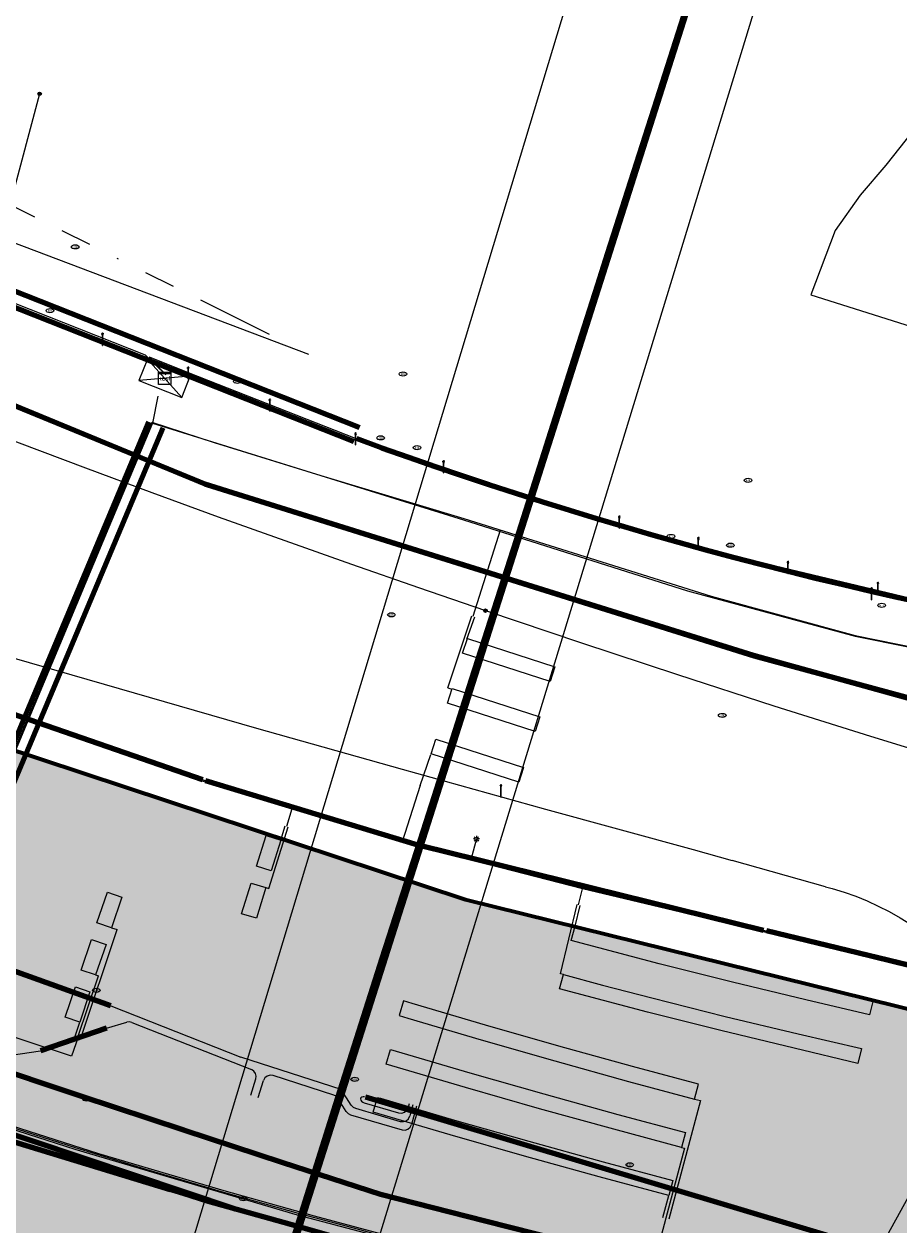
# Model space of a CAD drawing. Header units: metres. Extents: x 90551 to 91648, y 464474 to 467021.
# Tile 19 of 256: x 91055 to 91112, y 464559 to 464638. Entities that reach past the tile are written whole.
import ezdxf
from ezdxf.enums import TextEntityAlignment as Align
from ezdxf.lldxf.tags import DXFTag

# ---------------------------------------------------------------- set-up
doc = ezdxf.new("R2010")
doc.units = ezdxf.units.M
doc.linetypes.add('RI-OVERIG-SO', pattern=[17, 5, -2, 2, -2, 0, -2, 2, -2])
for name, color, linetype, lineweight in [('B-OI-IE-MEUBILAIR-G', 7, 'Continuous', 18), ('B-OI-IE-MEUBILAIR_GEMEENTE LEIDEN CLUSTER BEHEER AFD WT-S', 7, 'Continuous', 18), ('B-OI-IE-MEUBILAIR_PROVINCIE ZUID HOLLAND TSO-S', 7, 'Continuous', 18), ('B-OI-KL-DATA_EUROFIBER NEDERLAND BV-G', 90, 'KL-DATA-SO', 18), ('B-OI-KL-DATA_GLASVEZEL_COLT TECHNOLOGY SERVICES BV-G', 90, 'KL-GLASVEZEL-SO', 18), ('B-OI-KL-DATA_GTT PA ELJES INFRA PROJECTEN BV-G', 90, 'KL-DATA-SO', 18), ('B-OI-KL-DATA_KABELBED_KPN BV-G', 90, 'Continuous', 100), ('B-OI-KL-DATA_KABELBED_T MOBILE NETHERLANDS BV-G', 90, 'Continuous', 100), ('B-OI-KL-DATA_OVERIG_LUMEN TECHNOLOGIES NL BV-G', 90, 'KL-DATA-SO', 18), ('B-OI-KL-ET_LS_230 V_COMOL 5 VOF-G', 190, 'KL-LS-SO', 18), ('B-OI-KL-ET_LS_230 V_PROVINCIE ZUID HOLLAND TSO-G', 190, 'KL-LS-SO', 18), ('B-OI-KL-ET_LS_400 V_LIANDER NV PAC 2AI68G2-G', 190, 'KL-LS-SO', 18), ('B-OI-KL-ET_LS_GEMEENTE LEIDEN CLUSTER BEHEER AFD WT-S', 190, 'Continuous', 18), ('B-OI-KL-ET_LS_HULPSTUK_LIANDER NV PAC 2AI68G2-S', 190, 'Continuous', 18), ('B-OI-KL-ET_LS_HULPSTUK_PROVINCIE ZUID HOLLAND TSO-S', 190, 'Continuous', 18), ('B-OI-KL-ET_LS_LIANDER NV PAC 2AI68G2-G', 190, 'KL-LS-SO', 18), ('B-OI-KL-ET_MS_10 KV_LIANDER NV PAC 2AI68G2-G', 130, 'KL-MS-SO', 18), ('B-OI-KL-GAS_HD_POLYETHEEN_219_8 BAR_LIANDER NV PAC 2AI68G2-G', 30, 'KL-GAS_HD-SO', 18), ('B-OI-KL-OVERIG_RIJKSWATERSTAAT WEST NEDERLAND ZUID-G', 8, 'Continuous', 18), ('B-OI-KL-WATER_800_DUNEA NV-G', 170, 'KL-WATER-SO', 18), ('B-OI-OG-INFO_EUROFIBER NEDERLAND BV-G', 7, 'Continuous', 18), ('B-OI-OG-INFO_KPN BV-G', 7, 'Continuous', 18), ('B-OI-OG-INFO_T MOBILE NETHERLANDS BV-G', 7, 'Continuous', 18), ('B-OI-RI-VRIJVERVAL_1000_GEMEENTE LEIDEN CLUSTER BEHEER AFD WT-G', 210, 'RI-OVERIG-SO', 18), ('B-OI-RI-VRIJVERVAL_800_GEMEENTE LEIDEN CLUSTER BEHEER AFD WT-G', 210, 'RI-OVERIG-SO', 18)]:
    doc.layers.add(name, color=color, linetype=linetype, lineweight=lineweight)
for name, color, linetype, lineweight, transparency in [('B-OI-KL-DATA_MANTELBUIS_COLT TECHNOLOGY SERVICES BV-G', 90, 'Continuous', 100, 0.5), ('B-OI-KL-DATA_MANTELBUIS_OVERIG_LUMEN TECHNOLOGIES NL BV-G', 90, 'Continuous', 100, 0.5), ('B-OI-KL-DATA_MANTELBUIS_POLYETHYLEEN PE_400000_KPN BV-G', 90, 'Continuous', 100, 0.5), ('B-OI-KL-DATA_MANTELBUIS_POLYVINYLCHLORIDE PVC_110_KPN BV-G', 90, 'Continuous', 100, 0.5), ('B-OI-KL-DATA_MANTELBUIS_T MOBILE NETHERLANDS BV-G', 90, 'Continuous', 100, 0.5), ('B-OI-KL-ET_LS_MANTELBUIS_POLYVINYLCHLORIDE PVC_110_LIANDER NV PAC 2AI68G2-G', 190, 'Continuous', 100, 0.5), ('B-OI-KL-ET_LS_MANTELBUIS_POLYVINYLCHLORIDE PVC_125_PROVINCIE ZUID HOLLAND TSO-G', 190, 'Continuous', 100, 0.5), ('B-OI-KL-ET_LS_MANTELBUIS_POLYVINYLCHLORIDE PVC_50_PROVINCIE ZUID HOLLAND TSO-G', 190, 'Continuous', 100, 0.5), ('B-OI-KL-ET_MS_MANTELBUIS_POLYVINYLCHLORIDE PVC_160_LIANDER NV PAC 2AI68G2-G', 130, 'Continuous', 100, 0.5), ('B-OI-KL-WATER_MANTELBUIS_1220_DUNEA NV-G', 170, 'Continuous', 100, 0.5)]:
    doc.layers.add(name, color=color, linetype=linetype, lineweight=lineweight, transparency=transparency)
doc.layers.add('B-OI-OG-INFO_EIS VOORZORGSMAATREGEL_DUNEA NV-GV', color=7, linetype='Continuous', lineweight=70, true_color=0xfa194b, transparency=0.8)
doc.layers.add('B-OI-OG-INFO_EIS VOORZORGSMAATREGEL_DUNEA NV-V', color=7, linetype='Continuous', lineweight=18, true_color=0xfa194b, transparency=0.8)
doc.styles.add('NLCS-ISO', font='NLCS-ISO.TTF')
tags = doc.linetypes.add('KL-DATA-SO', pattern='A,4,-1,[101,NLCS.SHX,S=0.5,R=0,X=0,Y=0],-1,4,-1,["D",Standard,S=1,R=0,X=-0.25,Y=-0.5],-1.5', length=12.5).pattern_tags.tags
tags[18] = DXFTag(74, 10)
tags = doc.linetypes.add('KL-GAS_HD-SO', pattern='A,4,-1,[69,NLCS.SHX,S=0.5,R=0,X=0,Y=0],-1,4,-1,["H",Standard,S=1,R=0,X=0,Y=-0.5],-2', length=13).pattern_tags.tags
tags[18] = DXFTag(74, 10)
tags = doc.linetypes.add('KL-GLASVEZEL-SO', pattern='A,4,-1,[101,NLCS.SHX,S=0.5,R=0,X=0,Y=0],-1,4,-1,["G",Standard,S=1,R=0,X=-0.25,Y=-0.5],-1.5', length=12.5).pattern_tags.tags
tags[18] = DXFTag(74, 10)
tags = doc.linetypes.add('KL-LS-SO', pattern='A,4,-1,[103,NLCS.SHX,S=0.75,R=0,X=0,Y=0],-1,4,-1,["L",Standard,S=1,R=0,X=0,Y=-0.5],-2', length=13).pattern_tags.tags
tags[18] = DXFTag(74, 10)
tags = doc.linetypes.add('KL-MS-SO', pattern='A,4,-1,[103,NLCS.SHX,S=0.75,R=0,X=0,Y=0],-1,4,-1,["M",Standard,S=1,R=0,X=0,Y=-0.5],-2', length=13).pattern_tags.tags
tags[18] = DXFTag(74, 10)
doc.linetypes.add('KL-WATER-SO', pattern='A,7,-0.5,[168,NLCS.SHX,S=0.75,R=0,X=0.75,Y=0],-2', length=9.5)

# ---------------------------------------------------------------- blocks, each defined once
blk = doc.blocks.new('SKL-WTB_HULP_MOF-SO')
at = {"linetype": 'ByBlock', "lineweight": 18}
h = blk.add_hatch(color=0, dxfattribs=at)
h.dxf.hatch_style = 1
h.paths.add_polyline_path([(-0.5625, 0, 1), (0.5625, 0, 1)])
at = {"color": 0, "linetype": 'ByBlock', "lineweight": 18}
blk.add_circle((0, 0), 0.5625, dxfattribs=at)
at = {"color": 0, "linetype": 'ByBlock', "lineweight": 18, "style": 'NLCS-ISO', "flags": 1}
for tag, p in [('TYPE', (1.5, 0)), ('OMSCHRIJVING', (1.5, -3)), ('LABEL', (1.5, -1.5))]:
    blk.add_attdef(tag, p, '', height=1, dxfattribs=at)
blk = doc.blocks.new('SIE-MEUBILAIR_PUT_KOLK-SO')
blk.add_ellipse((0, 0), major_axis=(1.25, 0), ratio=0.54)
at = {"style": 'NLCS-ISO'}
blk.add_text('klk', height=0.75, dxfattribs=at).set_placement((0.03, 0), align=Align.MIDDLE_CENTER)
blk = doc.blocks.new('SKL-ET_LS_MAST-SO')
for p, q in [((-0.05, 2.07), (0.05, 2.07)), ((-0.05, -2), (0.05, -2))]:
    blk.add_line(p, q)
for points in [[(-0.18, 1.76), (-0.22, 1.76), (-0.22, 1.84), (-0.18, 1.84), (-0.18, 1.79)], [(-0.18, 1.49), (-0.22, 1.49), (-0.22, 1.57), (-0.18, 1.57), (-0.18, 1.52)], [(-0.18, 1.79), (-0.05, 1.79)], [(-0.18, 1.76), (-0.05, 1.76)], [(-0.18, 1.52), (-0.05, 1.52)], [(-0.18, 1.49), (-0.05, 1.49)], [(-0.05, -2), (-0.05, 2.07)], [(0.05, -2), (0.05, 2.07)], [(0.18, 1.92), (0.05, 1.92)], [(0.18, 1.89), (0.05, 1.89)], [(0.18, 1.66), (0.05, 1.66)], [(0.18, 1.63), (0.05, 1.63)], [(0.18, 1.39), (0.05, 1.39)], [(0.18, 1.36), (0.05, 1.36)], [(0.18, 1.89), (0.22, 1.89), (0.22, 1.97), (0.18, 1.97), (0.18, 1.92)], [(0.18, 1.63), (0.22, 1.63), (0.22, 1.71), (0.18, 1.71), (0.18, 1.66)], [(0.18, 1.36), (0.22, 1.36), (0.22, 1.44), (0.18, 1.44), (0.18, 1.39)]]:
    blk.add_lwpolyline(points)
blk = doc.blocks.new('SIE-MEUBILAIR_PAAL_LICHTMAST-SO')
for points in [[(-0.62, 0), (-1, 0)], [(-0.71, 0.71), (-0.44, 0.44)], [(0, 1), (0, 0.62)], [(0.44, 0.44), (0.71, 0.71)], [(1, 0), (0.62, 0)], [(-0.71, -0.71), (-0.44, -0.44)], [(0, -0.62), (0, -1)], [(0.44, -0.44), (0.71, -0.71)]]:
    blk.add_lwpolyline(points)
blk.add_circle((0, 0), 0.5)
blk = doc.blocks.new('SKL-WTB_HULP_KAST-SO')
at = {"color": 0, "linetype": 'ByBlock', "lineweight": 18}
for points in [[(-2, 2), (2, 2), (2, 1.68), (-2, 1.68)], [(-2, 1.52), (2, 1.52), (2, -2), (-2, -2)]]:
    blk.add_lwpolyline(points, close=True, dxfattribs=at)
at = {"color": 0, "linetype": 'ByBlock', "lineweight": 18, "style": 'NLCS-ISO'}
blk.add_text('kast', height=1.5, dxfattribs=at).set_placement((0, 0), align=Align.MIDDLE_CENTER)
at = {"color": 0, "linetype": 'ByBlock', "lineweight": 18, "style": 'NLCS-ISO', "flags": 1}
for tag, p in [('TYPE', (2.5, 0)), ('OMSCHRIJVING', (2.5, -3)), ('LABEL', (2.5, -1.5))]:
    blk.add_attdef(tag, p, '', height=1, dxfattribs=at)

msp = doc.modelspace()

# ---------------------------------------------------------------- hatches: boundary and pattern name
at = {"layer": 'B-OI-OG-INFO_EIS VOORZORGSMAATREGEL_DUNEA NV-V'}
msp.add_hatch(color=256, dxfattribs=at).paths.add_polyline_path([(91136.279, 464567.447), (91136.024, 464566.358), (91120.763, 464530.081), (91073.448, 464541.792), (91071.977, 464542.216), (91026.32, 464557.307), (91025.227, 464557.704), (90974.139, 464577.953), (90954.818, 464585.185), (90953.823, 464585.588), (90934.666, 464593.957), (90934.083, 464594.223), (90901.863, 464609.544), (90901.424, 464609.76), (90871.948, 464624.67), (90871.215, 464625.06), (90841.084, 464641.908), (90840.22, 464642.42), (90795.066, 464670.736), (90793.679, 464670.812), (90792.628, 464670.936), (90789.603, 464671.536), (90787.215, 464672.368), (90784.952, 464673.496), (90783.091, 464674.576), (90783.08, 464674.582), (90782.006, 464675.206), (90780.244, 464676.357), (90778.301, 464677.976), (90776.579, 464679.827), (90775.103, 464681.88), (90773.899, 464684.104), (90772.984, 464686.461), (90772.375, 464688.915), (90772.079, 464691.426), (90772.103, 464693.955), (90772.447, 464696.46), (90773.103, 464698.902), (90774.062, 464701.241), (90775.308, 464703.441), (90776.823, 464705.466), (90778.58, 464707.284), (90780.553, 464708.865), (90782.71, 464710.185), (90785.016, 464711.223), (90787.435, 464711.96), (90789.927, 464712.388), (90792.453, 464712.496), (90794.973, 464712.286), (90797.446, 464711.759), (90799.016, 464711.21), (90800.696, 464711.186), (90803.2, 464710.832), (90804.473, 464710.568), (90806.467, 464710.048), (90808.825, 464709.132), (90811.047, 464707.927), (90861.033, 464676.583), (90890.382, 464660.172), (90919.271, 464645.558), (90950.972, 464630.484), (90969.345, 464622.457), (90988.363, 464615.338), (90988.722, 464615.2), (91039.426, 464595.104), (91083.8, 464580.437)])

# ---------------------------------------------------------------- linework, layer by layer
at = {"layer": 'B-OI-IE-MEUBILAIR-G', "flags": 128}
for points in [[(91065.299, 464613.163), (91065.852, 464614.558), (91063.063, 464615.663), (91062.51, 464614.269)], [(91063.063, 464615.663), (91065.299, 464613.163)], [(91065.852, 464614.558), (91062.51, 464614.269)], [(91062.51, 464614.269), (91065.299, 464613.163)]]:
    msp.add_lwpolyline(points, dxfattribs=at)
at = {"layer": 'B-OI-KL-DATA_EUROFIBER NEDERLAND BV-G', "flags": 128}
for points in [[(91120.425, 464529.278), (91117.1, 464529), (91096.1, 464526.5), (91074.8, 464523.4), (91067.9, 464522.5), (91061, 464522.2), (91062, 464525.2), (91170.1, 464863.7), (91188, 464922.5), (91232, 465089.5), (91233.7, 465096.9), (91240.2, 465094.9), (91238.5, 465088.5), (91244.9, 465086.9), (91246.4, 465098.7), (91248.8, 465110.7), (91239.1, 465113.5), (91236.8, 465115), (91238, 465121.3), (91264.264, 465115.289)], [(91120.425, 464529.278), (91117.1, 464529), (91096.1, 464526.5), (91074.8, 464523.4), (91067.9, 464522.5), (91061, 464522.2), (91062, 464525.2), (91170.1, 464863.7), (91188, 464922.5), (91232, 465089.5), (91233.7, 465096.9), (91240.2, 465094.9), (91238.5, 465088.5), (91244.9, 465086.9), (91246.4, 465098.7), (91248.8, 465110.7), (91239.1, 465113.5), (91236.8, 465115), (91238, 465121.3), (91264.264, 465115.289)], [(91264.265, 465115.292), (91238.017, 465121.262), (91236.794, 465115.022), (91239.052, 465113.52), (91248.826, 465110.697), (91246.442, 465098.741), (91244.867, 465086.915), (91238.545, 465088.527), (91240.211, 465094.878), (91233.676, 465096.946), (91231.954, 465089.497), (91187.989, 464922.517), (91170.087, 464863.687), (91061.973, 464525.194), (91061.01, 464522.181), (91067.929, 464522.505), (91074.76, 464523.436), (91096.103, 464526.528), (91117.071, 464529.015), (91120.434, 464529.3)]]:
    msp.add_lwpolyline(points, dxfattribs=at)
at = {"layer": 'B-OI-KL-DATA_GLASVEZEL_COLT TECHNOLOGY SERVICES BV-G', "flags": 128}
msp.add_lwpolyline([(91120.397, 464529.212), (91109.844, 464528.284), (91093.522, 464526.166), (91073.841, 464523.285), (91072.48, 464520.419), (91061.821, 464526.006), (91063.461, 464529.166), (91066.538, 464539.488), (91072.661, 464558.502), (91076.92, 464572.039), (91087.136, 464603.93), (91094.57, 464627.283), (91106.742, 464665.241), (91109.8, 464674.759), (91112.804, 464684.294), (91117.334, 464698.591), (91120.372, 464708.119), (91123.413, 464715.668), (91126.506, 464727.155), (91128.012, 464731.921), (91153.009, 464810.349), (91155.343, 464817.653), (91156.877, 464822.41), (91162.944, 464841.468), (91172.106, 464870.031), (91173.95, 464878.282), (91178.21, 464889.07), (91184.241, 464908.137), (91188.025, 464922.653), (91189.31, 464927.485), (91191.83, 464937.169), (91194.429, 464946.826), (91198.237, 464961.296), (91204.601, 464985.194), (91205.867, 464989.908), (91207.132, 464994.622), (91208.354, 464999.308), (91208.537, 465000)], dxfattribs=at)
at = {"layer": 'B-OI-KL-DATA_GTT PA ELJES INFRA PROJECTEN BV-G', "flags": 128}
msp.add_lwpolyline([(91208.5, 465000), (91207.1, 464994.6), (91204.6, 464985.2), (91202.1, 464975.7), (91199.5, 464966.1), (91196.9, 464956.5), (91194.4, 464946.8), (91191.8, 464937.2), (91189.3, 464927.5), (91186.7, 464917.8), (91184.2, 464908.1), (91181.3, 464898.6), (91178.2, 464889.1), (91173.9, 464878.3), (91172.1, 464870), (91169.1, 464860.5), (91166, 464851), (91162.9, 464841.5), (91159.9, 464831.9), (91156.9, 464822.4), (91153.8, 464812.9), (91152.2, 464807.8), (91147.7, 464793.8), (91144.7, 464784.3), (91141.7, 464774.8), (91138.7, 464765.3), (91135.6, 464755.7), (91132.6, 464746.2), (91129.5, 464736.7), (91126.5, 464727.2), (91123.4, 464715.7), (91120.4, 464708.1), (91117.3, 464698.6), (91114.3, 464689.1), (91111.3, 464679.5), (91108.3, 464670), (91105.2, 464660.5), (91102.2, 464651), (91099.1, 464641.5), (91096.1, 464632), (91093.1, 464622.6), (91090.1, 464613.2), (91087.1, 464603.9), (91084.2, 464594.7), (91081.3, 464585.7), (91078.4, 464576.6), (91075.5, 464567.5), (91072.6, 464558.4), (91069.7, 464549.3), (91066.5, 464539.5), (91064.6, 464532.8), (91063.5, 464529.2), (91061.8, 464526), (91064.5, 464524.6), (91072.5, 464520.4), (91073.8, 464523.3), (91093.5, 464526.2), (91102.3, 464527.4), (91109.8, 464528.3), (91120.1, 464529.3), (91120.446, 464529.327)], dxfattribs=at)
at = {"layer": 'B-OI-KL-DATA_KABELBED_KPN BV-G', "flags": 128}
for points in [[(91232.942, 465093.375), (91225.664, 465064.43), (91184.369, 464908.486), (91177.6, 464887.045), (91160.884, 464834.878), (91123.115, 464716.64), (91063.462, 464529.158)], [(91072.858, 464559.096), (91075.513, 464567.485), (91078.395, 464576.573), (91081.315, 464585.641), (91084.226, 464594.738), (91087.175, 464603.922), (91090.134, 464613.202), (91093.093, 464622.568), (91096.109, 464631.982), (91099.154, 464641.444), (91102.209, 464650.945), (91105.235, 464660.474), (91108.319, 464669.985), (91111.345, 464679.514), (91114.332, 464689.053), (91117.368, 464698.583), (91120.403, 464708.103)], [(91088.183, 464554.746), (91075.522, 464558.347), (91072.858, 464559.096), (91067.014, 464560.738), (91065.4, 464561.25), (91048.878, 464566.27)], [(91048.884, 464566.294), (91064.547, 464561.509)]]:
    msp.add_lwpolyline(points, dxfattribs=at)
at = {"layer": 'B-OI-KL-DATA_KABELBED_T MOBILE NETHERLANDS BV-G', "flags": 128}
msp.add_lwpolyline([(91140.845, 464586.996), (91140, 464587.1), (91131.4, 464588.5), (91102.6, 464596.3), (91066.8, 464607.5), (91032.4, 464621.7), (91002.8, 464633.7), (90917, 464672), (90904, 464679), (90894.1, 464685.1), (90881, 464694.5), (90875.8, 464698.8), (90862.381, 464710.849)], dxfattribs=at)
at = {"layer": 'B-OI-KL-DATA_MANTELBUIS_COLT TECHNOLOGY SERVICES BV-G', "flags": 128}
msp.add_lwpolyline([(91063.461, 464529.166), (91064.808, 464533.666), (91066.538, 464539.488), (91072.677, 464558.467), (91076.92, 464572.039), (91087.136, 464603.93), (91090.853, 464615.606), (91100.656, 464646.262), (91111.302, 464679.526), (91120.372, 464708.119), (91123.413, 464715.668), (91126.506, 464727.155), (91128.012, 464731.921), (91156.877, 464822.41), (91162.944, 464841.468), (91172.106, 464870.031), (91173.95, 464878.282), (91178.21, 464889.07), (91184.241, 464908.137), (91188.025, 464922.653), (91194.429, 464946.826), (91208.537, 465000)], dxfattribs=at)
at = {"layer": 'B-OI-KL-DATA_MANTELBUIS_OVERIG_LUMEN TECHNOLOGIES NL BV-G', "flags": 128}
msp.add_lwpolyline([(91063.461, 464529.166), (91066.538, 464539.488), (91069.721, 464549.333), (91072.597, 464558.392), (91075.478, 464567.493), (91078.362, 464576.585), (91081.283, 464585.655), (91084.188, 464594.749), (91087.136, 464603.93), (91090.104, 464613.212), (91093.062, 464622.577), (91096.078, 464631.99), (91099.123, 464641.454), (91099.124, 464641.455), (91102.17, 464650.956), (91105.198, 464660.488), (91108.287, 464669.995), (91111.313, 464679.523), (91114.295, 464689.064), (91117.334, 464698.591), (91117.335, 464698.591), (91120.372, 464708.119)], dxfattribs=at)
at = {"layer": 'B-OI-KL-DATA_MANTELBUIS_POLYETHYLEEN PE_400000_KPN BV-G', "flags": 128}
msp.add_lwpolyline([(91232.942, 465093.375), (91225.664, 465064.43), (91184.369, 464908.486), (91177.6, 464887.045), (91160.884, 464834.878), (91123.115, 464716.64), (91063.462, 464529.158)], dxfattribs=at)
msp.add_lwpolyline([(91232.942, 465093.375), (91225.664, 465064.43), (91184.369, 464908.486), (91177.6, 464887.045), (91160.884, 464834.878), (91123.115, 464716.64), (91063.462, 464529.158)], dxfattribs=at)
msp.add_lwpolyline([(91232.942, 465093.375), (91225.664, 465064.43), (91184.369, 464908.486), (91177.6, 464887.045), (91160.884, 464834.878), (91123.115, 464716.64), (91063.462, 464529.158)], dxfattribs=at)
msp.add_lwpolyline([(91232.942, 465093.375), (91225.664, 465064.43), (91184.369, 464908.486), (91177.6, 464887.045), (91160.884, 464834.878), (91123.115, 464716.64), (91063.462, 464529.158)], dxfattribs=at)
msp.add_lwpolyline([(91232.942, 465093.375), (91225.664, 465064.43), (91184.369, 464908.486), (91177.6, 464887.045), (91160.884, 464834.878), (91123.115, 464716.64), (91063.462, 464529.158)], dxfattribs=at)
msp.add_lwpolyline([(91232.942, 465093.375), (91225.664, 465064.43), (91184.369, 464908.486), (91177.6, 464887.045), (91160.884, 464834.878), (91123.115, 464716.64), (91063.462, 464529.158)], dxfattribs=at)
msp.add_lwpolyline([(91232.942, 465093.375), (91225.664, 465064.43), (91184.369, 464908.486), (91177.6, 464887.045), (91160.884, 464834.878), (91123.115, 464716.64), (91063.462, 464529.158)], dxfattribs=at)
at = {"layer": 'B-OI-KL-DATA_MANTELBUIS_POLYVINYLCHLORIDE PVC_110_KPN BV-G', "flags": 128}
msp.add_lwpolyline([(91048.884, 464566.294), (91064.547, 464561.509)], dxfattribs=at)
at = {"layer": 'B-OI-KL-DATA_MANTELBUIS_T MOBILE NETHERLANDS BV-G', "flags": 128}
msp.add_lwpolyline([(91140.843, 464586.986), (91139.982, 464587.098), (91135.697, 464587.856), (91131.434, 464588.611), (91127.816, 464589.462), (91124.225, 464590.307), (91113.389, 464593.329), (91102.573, 464596.346), (91084.74, 464601.91), (91066.922, 464607.47), (91034.864, 464620.604), (91002.846, 464633.724), (90959.924, 464652.873), (90917.019, 464672.015), (90913.273, 464673.938), (90909.552, 464675.851), (90901.831, 464680.476), (90894.145, 464685.082), (90890.732, 464687.455), (90887.342, 464689.812), (90881.578, 464694.298), (90875.846, 464698.761), (90869.105, 464704.812), (90862.381, 464710.849)], dxfattribs=at)
at = {"layer": 'B-OI-KL-DATA_OVERIG_LUMEN TECHNOLOGIES NL BV-G', "flags": 128}
msp.add_lwpolyline([(91296.866, 465349.696), (91296.796, 465349.362), (91293.228, 465329.363), (91291.094, 465310.73), (91289.406, 465301.161), (91289.138, 465295.411), (91288.655, 465289.217), (91285.336, 465270.029), (91278.657, 465237.162), (91277.176, 465230.271), (91272.772, 465211.172), (91266.058, 465182.698), (91260.761, 465157.423), (91260.648, 465156.939), (91260.493, 465156.468), (91260.296, 465156.011), (91260.059, 465155.575), (91259.785, 465155.161), (91259.475, 465154.773), (91259.132, 465154.414), (91258.758, 465154.087), (91258.356, 465153.794), (91257.93, 465153.538), (91257.483, 465153.322), (91257.019, 465153.145), (91256.541, 465153.011), (91256.053, 465152.92), (91255.558, 465152.872), (91255.062, 465152.869), (91254.566, 465152.909), (91254.077, 465152.994), (91246.121, 465154.464), (91245.866, 465154.495), (91245.609, 465154.504), (91245.352, 465154.49), (91245.098, 465154.453), (91244.848, 465154.394), (91244.604, 465154.313), (91244.368, 465154.211), (91244.142, 465154.088), (91243.928, 465153.946), (91243.727, 465153.785), (91243.541, 465153.607), (91243.372, 465153.414), (91243.22, 465153.206), (91243.087, 465152.986), (91242.975, 465152.755), (91242.883, 465152.515), (91239.843, 465142.7), (91238.619, 465138.746), (91237.485, 465135.085), (91235.796, 465126.644), (91234.182, 465116.662), (91234.169, 465116.506), (91234.17, 465116.349), (91234.184, 465116.193), (91234.211, 465116.038), (91234.251, 465115.887), (91234.304, 465115.739), (91234.37, 465115.597), (91234.972, 465114.497), (91235.673, 465113.457), (91236.469, 465112.488), (91236.988, 465112.045), (91237.541, 465111.646), (91238.126, 465111.293), (91238.737, 465110.99), (91244.76, 465108.068), (91245.242, 465107.756), (91245.695, 465107.404), (91246.115, 465107.013), (91246.499, 465106.587), (91246.844, 465106.128), (91247.148, 465105.642), (91247.408, 465105.13), (91247.622, 465104.598), (91247.789, 465104.049), (91247.907, 465103.487), (91247.975, 465102.917), (91247.994, 465102.344), (91247.961, 465101.771), (91247.879, 465101.203), (91247.393, 465098.955), (91244.917, 465086.969), (91238.334, 465088.63), (91240.037, 465095.015), (91233.622, 465096.629), (91232.063, 465089.557), (91231.019, 465085.368), (91229.301, 465078.652), (91226.924, 465069.325), (91224.448, 465059.986), (91221.977, 465050.652), (91219.508, 465041.317), (91217.041, 465031.984), (91214.57, 465022.653), (91212.098, 465013.318), (91209.575, 465003.994), (91207.132, 464994.622), (91204.601, 464985.194), (91202.058, 464975.678), (91199.536, 464966.099), (91196.938, 464956.493), (91194.429, 464946.826), (91191.83, 464937.169), (91189.31, 464927.485), (91186.739, 464917.822), (91184.241, 464908.137), (91181.261, 464898.592), (91178.21, 464889.07), (91173.95, 464878.282), (91172.106, 464870.031), (91169.075, 464860.505), (91166.027, 464850.98), (91162.944, 464841.468), (91159.91, 464831.939), (91156.877, 464822.41), (91153.808, 464812.896), (91152.211, 464807.803), (91147.746, 464793.844), (91144.723, 464784.312), (91141.708, 464774.777), (91138.663, 464765.252), (91135.625, 464755.725), (91132.573, 464746.205), (91129.518, 464736.687), (91126.506, 464727.155), (91123.413, 464715.668), (91120.372, 464708.119), (91117.334, 464698.591), (91114.295, 464689.064), (91111.313, 464679.523), (91108.287, 464669.995), (91105.198, 464660.488), (91102.17, 464650.956), (91099.124, 464641.455), (91096.078, 464631.99), (91093.062, 464622.577), (91090.104, 464613.212), (91087.136, 464603.93), (91084.188, 464594.749), (91081.283, 464585.655), (91078.362, 464576.585), (91075.478, 464567.493), (91072.597, 464558.392), (91069.721, 464549.333), (91066.538, 464539.488), (91064.558, 464532.846), (91063.461, 464529.166), (91061.821, 464526.006), (91064.516, 464524.607), (91072.373, 464520.486), (91073.841, 464523.285), (91093.522, 464526.166), (91102.257, 464527.37), (91109.844, 464528.284), (91120.103, 464529.29), (91120.442, 464529.317)], dxfattribs=at)
at = {"layer": 'B-OI-KL-ET_LS_230 V_COMOL 5 VOF-G', "flags": 128}
for points in [[(91005.201, 464612.157), (90986.486, 464619.571), (90985.97, 464619.184), (90973.727, 464624.01), (90974.238, 464622.674), (91034.354, 464599.201), (91045.582, 464594.576), (91046.56, 464595.022), (91047.333, 464594.919), (91066.754, 464588.211), (91080.781, 464583.972), (91087.912, 464582.129), (91118.62, 464574.617), (91121.16, 464573.905)], [(91046.613, 464567.908), (91047.569, 464573.697), (91063.392, 464611.475), (91074.365, 464608.081), (91083.665, 464605.188), (91098.257, 464600.548), (91109.182, 464597.59), (91119.984, 464595.414), (91126.483, 464594.81), (91132.123, 464592.832), (91141.765, 464590.932)], [(91046.732, 464568.073), (91047.486, 464573.72), (91063.346, 464611.54), (91067.417, 464610.217), (91074.365, 464608.081), (91083.688, 464605.277), (91099.809, 464600.206), (91109.192, 464597.64), (91113.466, 464596.774), (91117.026, 464596.098), (91119.996, 464595.534), (91126.501, 464594.945), (91132.274, 464592.808), (91141.777, 464590.985)], [(91084.299, 464598.893), (91086.082, 464604.523)], [(91082.645, 464594.218), (91084.202, 464598.922)], [(91083.881, 464597.396), (91084.395, 464598.863)], [(91083.911, 464597.438), (91089.622, 464595.595), (91089.314, 464594.644), (91083.604, 464596.486), (91083.911, 464597.438)], [(91082.921, 464594.184), (91088.631, 464592.342), (91088.324, 464591.39), (91082.614, 464593.233), (91082.921, 464594.184)], [(91082.645, 464594.218), (91082.836, 464594.159)], [(91118.34, 464573.544), (91118.596, 464574.533), (91103.289, 464578.304), (91091.416, 464581.122), (91080.763, 464583.852), (91066.722, 464588.121), (91055.235, 464592.103)], [(91081.854, 464590.877), (91087.564, 464589.035), (91087.257, 464588.083), (91081.547, 464589.925), (91081.854, 464590.877)], [(91080.831, 464587.856), (91081.532, 464589.878)], [(91080.831, 464587.856), (91079.665, 464584.193)], [(91072.136, 464585.199), (91072.491, 464586.367)], [(91070.798, 464584.604), (91071.752, 464584.306), (91071.126, 464582.302), (91070.172, 464582.6), (91070.798, 464584.604)], [(91070.974, 464581.145), (91072.232, 464585.17)], [(91071.752, 464584.306), (91072.041, 464585.228)], [(91069.829, 464581.502), (91070.783, 464581.204), (91070.16, 464579.21), (91069.202, 464579.498), (91069.829, 464581.502)], [(91060.448, 464580.902), (91061.396, 464580.586), (91060.712, 464578.589), (91059.766, 464578.913), (91060.448, 464580.902)], [(91070.783, 464581.204), (91070.974, 464581.145)], [(91091.167, 464580.069), (91091.416, 464581.122)], [(91090.18, 464575.529), (91089.986, 464575.575), (91091.07, 464580.092)], [(91090.939, 464578.688), (91091.264, 464580.045)], [(91058.724, 464571.39), (91061.093, 464578.462)], [(91060.712, 464578.589), (91061.092, 464578.462)], [(91110.122, 464572.902), (91105.976, 464573.882), (91101.197, 464575.038), (91096.42, 464576.236), (91090.68, 464577.752), (91090.939, 464578.688), (91093.478, 464578.002), (91096.692, 464577.169), (91101.486, 464575.968), (91106.227, 464574.82), (91110.365, 464573.872), (91110.122, 464572.902)], [(91059.414, 464577.816), (91060.363, 464577.5), (91059.682, 464575.514), (91058.733, 464575.829), (91059.414, 464577.816)], [(91058.535, 464571.455), (91059.874, 464575.45)], [(91059.682, 464575.514), (91059.872, 464575.45)], [(91109.363, 464569.743), (91105.216, 464570.723), (91100.437, 464571.879), (91095.661, 464573.077), (91089.921, 464574.593), (91090.18, 464575.529), (91092.718, 464574.843), (91095.933, 464574.01), (91100.726, 464572.808), (91105.468, 464571.661), (91109.606, 464570.713), (91109.363, 464569.743)], [(91058.367, 464574.736), (91059.313, 464574.412), (91058.646, 464572.421), (91057.7, 464572.745), (91058.367, 464574.736)], [(91029.995, 464574.28), (91038.341, 464571.129), (91046.732, 464568.073), (91053.532, 464565.791), (91058.343, 464564.252), (91063.172, 464562.771), (91068.018, 464561.348), (91072.881, 464559.982), (91076.398, 464559.033), (91077.744, 464558.676), (91082.571, 464557.391), (91087.396, 464556.1), (91091.391, 464555.026), (91092.227, 464554.802), (91096.254, 464553.738), (91097.095, 464553.519), (91097.509, 464553.412), (91101.974, 464552.276), (91105.799, 464551.34), (91113.647, 464549.372), (91116.119, 464548.755)], [(91058.116, 464570.22), (91047.569, 464573.697)], [(91098.722, 464567.417), (91098.981, 464568.383), (91094.684, 464569.533), (91089.882, 464570.862), (91085.092, 464572.23), (91080.314, 464573.638), (91079.75, 464573.81), (91079.459, 464572.853), (91080.027, 464572.68), (91084.814, 464571.27), (91089.612, 464569.899), (91094.421, 464568.568), (91098.722, 464567.417)], [(91058.344, 464571.521), (91058.651, 464572.42)], [(91058.536, 464571.457), (91058.116, 464570.22)], [(91078.904, 464570.652), (91079.273, 464570.54), (91084.078, 464569.124), (91088.894, 464567.748), (91093.721, 464566.413), (91098.137, 464565.23), (91097.878, 464564.264), (91093.459, 464565.448), (91088.623, 464566.786), (91083.799, 464568.164), (91078.987, 464569.582), (91078.613, 464569.695), (91078.904, 464570.652)], [(91046.613, 464567.908), (91058.331, 464564.155), (91072.825, 464559.861), (91082.546, 464557.312), (91092.209, 464554.696), (91101.968, 464552.15), (91105.767, 464551.218), (91113.625, 464549.275), (91116.074, 464548.652)], [(91078.066, 464567.52), (91078.241, 464567.467), (91083.072, 464566.044), (91087.914, 464564.66), (91092.767, 464563.318), (91097.3, 464562.104), (91097.041, 464561.138), (91092.505, 464562.353), (91087.643, 464563.698), (91082.793, 464565.083), (91077.774, 464566.562), (91078.066, 464567.52)], [(91098.722, 464567.417), (91099.109, 464567.313), (91097.04, 464559.586)], [(91097.878, 464564.264), (91098.072, 464564.213), (91096.847, 464559.639)], [(91096.654, 464559.692), (91097.041, 464561.138)], [(91096.847, 464559.639), (91095.382, 464554.071)]]:
    msp.add_lwpolyline(points, dxfattribs=at)
at = {"layer": 'B-OI-KL-ET_LS_230 V_PROVINCIE ZUID HOLLAND TSO-G', "flags": 128}
for points in [[(91064.27, 464614.637), (91062.927, 464615.917), (91049.033, 464621.41), (91038.145, 464625.735), (91027.013, 464630.204), (91016.111, 464634.494), (91004.914, 464638.914), (90993.692, 464643.367), (90982.486, 464647.8), (90971.238, 464652.227), (90954.554, 464659.061), (90949.282, 464661.252), (90937.951, 464666.303), (90927.061, 464671.281), (90916.281, 464676.385)], [(91064.27, 464614.637), (91063.176, 464615.815), (91065.721, 464614.782), (91076.597, 464610.512), (91087.934, 464606.701), (91099.076, 464603.35), (91116.634, 464599.171), (91128.323, 464596.996), (91140.122, 464595.106), (91142.646, 464594.705)], [(91063.737, 464613.235), (91063.392, 464611.475), (91047.445, 464573.539), (91046.647, 464567.637), (91046.652, 464567.488), (91048.819, 464567.467), (91054.17, 464565.692), (91059.864, 464563.868), (91068.044, 464561.444), (91073.927, 464559.803), (91077.909, 464558.742), (91088.031, 464556.033), (91096.408, 464553.753), (91097.972, 464553.369), (91100.031, 464552.461), (91100.42, 464552.253), (91126.969, 464544.833)], [(91047.317, 464594.927), (91055.28, 464592.177), (91066.754, 464588.213), (91080.781, 464583.972), (91084.166, 464583.097)], [(91084.503, 464584.375), (91084.166, 464583.097)], [(91084.166, 464583.097), (91103.312, 464578.411), (91119.407, 464574.538), (91121.448, 464573.85)]]:
    msp.add_lwpolyline(points, dxfattribs=at)
at = {"layer": 'B-OI-KL-ET_LS_400 V_LIANDER NV PAC 2AI68G2-G', "flags": 128}
for points in [[(91043.499, 464599.329), (91045.72, 464598.659), (91056.181, 464595.641), (91070.16, 464591.597), (91079.673, 464588.919), (91088.995, 464586.315), (91098.638, 464583.69), (91101.177, 464582.975)], [(91107.265, 464581.262), (91101.177, 464582.975)], [(91107.265, 464581.262), (91107.697, 464581.14)], [(91107.697, 464581.14), (91108.465, 464580.905), (91109.223, 464580.637), (91109.968, 464580.336), (91110.699, 464580.003), (91111.414, 464579.637), (91112.113, 464579.241), (91112.794, 464578.814), (91113.455, 464578.358), (91114.096, 464577.873), (91114.715, 464577.36), (91115.31, 464576.821), (91115.882, 464576.256), (91116.428, 464575.667), (91116.947, 464575.054), (91117.439, 464574.419), (91117.903, 464573.763)], [(91060.678, 464573.488), (91069.158, 464570.145)], [(91060.396, 464572.045), (91061.711, 464572.43)], [(91062.035, 464572.415), (91061.874, 464572.45), (91061.711, 464572.43)], [(91062.035, 464572.415), (91069.834, 464569.341)], [(91048.736, 464569.477), (91056.094, 464570.567)], [(91075.698, 464568.04), (91069.154, 464570.146)], [(91070.129, 464568.728), (91070.15, 464568.913), (91070.102, 464569.092), (91069.991, 464569.242), (91069.834, 464569.341)], [(91071.249, 464568.946), (91071.054, 464568.968), (91070.865, 464568.914), (91070.712, 464568.791), (91070.618, 464568.618)], [(91075.201, 464567.675), (91071.249, 464568.946)], [(91069.801, 464567.663), (91070.129, 464568.728)], [(91070.278, 464567.516), (91070.618, 464568.618)], [(91075.47, 464567.467), (91075.354, 464567.594), (91075.201, 464567.675)], [(91076.022, 464566.597), (91075.47, 464567.467)], [(91076.343, 464567.024), (91075.698, 464568.04)], [(91077.214, 464567.552), (91077.118, 464567.561), (91077.035, 464567.539), (91076.976, 464567.491), (91076.952, 464567.422), (91076.966, 464567.345), (91077.015, 464567.269), (91077.092, 464567.208), (91077.186, 464567.169)], [(91076.022, 464566.597), (91076.144, 464566.465), (91076.304, 464566.384)], [(91076.343, 464567.024), (91076.465, 464566.892), (91076.625, 464566.812)], [(91076.625, 464566.812), (91079.544, 464565.961)], [(91077.186, 464567.169), (91079.434, 464566.514)], [(91079.434, 464566.514), (91079.631, 464566.497), (91079.819, 464566.558), (91079.969, 464566.687), (91080.057, 464566.864)], [(91080.124, 464567.114), (91080.057, 464566.864)], [(91080.36, 464567.029), (91080.167, 464566.311)], [(91080.596, 464566.945), (91080.277, 464565.758)], [(91076.304, 464566.384), (91079.655, 464565.408)], [(91079.544, 464565.961), (91079.741, 464565.944), (91079.929, 464566.005), (91080.079, 464566.134), (91080.167, 464566.311)], [(91079.655, 464565.408), (91079.852, 464565.391), (91080.04, 464565.452), (91080.189, 464565.581), (91080.277, 464565.758)]]:
    msp.add_lwpolyline(points, dxfattribs=at)
at = {"layer": 'B-OI-KL-ET_LS_LIANDER NV PAC 2AI68G2-G', "flags": 128}
for points in [[(91056.034, 464632.959), (91050.383, 464611.836), (91054.695, 464610.193), (91059.015, 464608.57), (91063.342, 464606.968), (91067.677, 464605.386), (91072.02, 464603.824), (91076.369, 464602.283), (91080.726, 464600.763), (91085.09, 464599.263)], [(91085.09, 464599.263), (91091.343, 464597.154), (91097.61, 464595.087), (91103.891, 464593.063), (91110.185, 464591.081), (91116.493, 464589.141), (91122.813, 464587.245), (91129.146, 464585.39), (91135.492, 464583.579), (91136.34, 464583.34), (91140.921, 464598.25), (91143.401, 464597.937)]]:
    msp.add_lwpolyline(points, dxfattribs=at)
at = {"layer": 'B-OI-KL-ET_LS_MANTELBUIS_POLYVINYLCHLORIDE PVC_110_LIANDER NV PAC 2AI68G2-G', "flags": 128}
for points in [[(91060.678, 464573.488), (91039.858, 464580.975)], [(91060.396, 464572.045), (91056.095, 464570.567)], [(91110.933, 464557.454), (91077.265, 464567.536)]]:
    msp.add_lwpolyline(points, dxfattribs=at)
at = {"layer": 'B-OI-KL-ET_LS_MANTELBUIS_POLYVINYLCHLORIDE PVC_125_PROVINCIE ZUID HOLLAND TSO-G', "flags": 128}
for points in [[(91047.215, 464573.635), (91063.162, 464611.571)], [(91048.137, 464573.248), (91064.083, 464611.184)], [(91047.412, 464594.894), (91066.66, 464588.246)], [(91066.85, 464588.184), (91080.687, 464584)], [(91080.879, 464583.948), (91103.215, 464578.435)], [(91103.411, 464578.396), (91119.311, 464574.569)]]:
    msp.add_lwpolyline(points, dxfattribs=at)
at = {"layer": 'B-OI-KL-ET_LS_MANTELBUIS_POLYVINYLCHLORIDE PVC_50_PROVINCIE ZUID HOLLAND TSO-G', "flags": 128}
for points in [[(91076.873, 464611.209), (90965.936, 464655.137)], [(91076.505, 464610.279), (90965.568, 464654.207)], [(91076.684, 464610.48), (91078.327, 464609.885), (91080.067, 464609.268), (91081.812, 464608.662), (91083.56, 464608.068), (91085.312, 464607.485), (91087.068, 464606.913), (91088.828, 464606.353), (91090.591, 464605.804), (91092.358, 464605.267), (91094.128, 464604.742), (91095.902, 464604.228), (91097.679, 464603.725), (91099.459, 464603.235), (91101.242, 464602.756), (91103.029, 464602.288), (91104.818, 464601.833), (91106.611, 464601.389), (91108.406, 464600.957), (91110.204, 464600.536), (91112.005, 464600.127), (91113.808, 464599.73)]]:
    msp.add_lwpolyline(points, dxfattribs=at)
at = {"layer": 'B-OI-KL-ET_MS_10 KV_LIANDER NV PAC 2AI68G2-G', "flags": 128}
msp.add_lwpolyline([(90829.363, 464668.918), (90839.48, 464662.778), (90852.634, 464654.685), (90857.732, 464652.064), (90860.266, 464650.399), (90933.326, 464612.65), (90934.598, 464612.16), (90941.818, 464609.234), (91046.757, 464568.439), (91047.463, 464567.981), (91048.894, 464566.917), (91068.807, 464560.241), (91082.69, 464556.267), (91106.738, 464549.463)], dxfattribs=at)
at = {"layer": 'B-OI-KL-ET_MS_MANTELBUIS_POLYVINYLCHLORIDE PVC_160_LIANDER NV PAC 2AI68G2-G', "flags": 128}
msp.add_lwpolyline([(91068.807, 464560.241), (91048.894, 464566.917)], dxfattribs=at)
at = {"layer": 'B-OI-KL-GAS_HD_POLYETHEEN_219_8 BAR_LIANDER NV PAC 2AI68G2-G', "flags": 128}
msp.add_lwpolyline([(91194.074, 464887.097), (91193.978, 464886.68), (91193.838, 464886.262), (91193.69, 464885.59), (91187.5, 464864.47), (91176.41, 464826.43), (91167.69, 464796.64), (91150.07, 464736.34), (91146.36, 464723.58), (91135.24, 464685.57), (91129.14, 464664.47), (91127.87, 464660.26), (91126.995, 464657.22), (91126.936, 464657.061), (91126.421, 464655.293), (91123.452, 464644.827), (91115.289, 464633.739), (91113.964, 464632.037), (91112.936, 464630.512), (91111.194, 464628.308), (91109.51, 464626.345), (91107.877, 464624.047), (91106.31, 464619.862), (91114.087, 464617.394), (91114.462, 464617.253), (91114.728, 464617.182), (91146.458, 464611.021)], dxfattribs=at)
at = {"layer": 'B-OI-KL-OVERIG_RIJKSWATERSTAAT WEST NEDERLAND ZUID-G', "flags": 128}
for points in [[(91073.57, 464615.96), (91004.36, 464642.2)], [(91132.41, 464596.91), (91101.51, 464540.82)]]:
    msp.add_lwpolyline(points, dxfattribs=at)
at = {"layer": 'B-OI-KL-WATER_800_DUNEA NV-G', "flags": 128}
msp.add_lwpolyline([(90792.05, 464692.5), (90792.054, 464692.496), (90792.273, 464692.369), (90793.124, 464691.876), (90793.721, 464691.53), (90794.023, 464691.355), (90794.368, 464691.155), (90794.985, 464690.797), (90796.036, 464690.672), (90796.245, 464690.647), (90799.149, 464691.246), (90800.422, 464690.983), (90806.189, 464687.195), (90809.82, 464684.922), (90815.734, 464681.281), (90821.554, 464677.728), (90827.464, 464674), (90833.331, 464670.299), (90844.946, 464662.973), (90850.844, 464659.364), (90856.858, 464655.931), (90868.829, 464649.208), (90874.957, 464645.832), (90880.975, 464642.516), (90886.834, 464639.773), (90888.594, 464638.861), (90890.48, 464637.897), (90893.289, 464636.445), (90896.775, 464634.643), (90899.415, 464633.287), (90905.552, 464630.128), (90910.451, 464627.606), (90913.715, 464626.057), (90924.209, 464621.057), (90930.455, 464618.035), (90942.671, 464612.284), (90949.246, 464609.317), (90955.656, 464606.552), (90961.828, 464603.915), (90968.329, 464601.442), (90975.033, 464599.025), (90981.351, 464596.607), (90988.054, 464593.841), (90994.08, 464591.369), (91000.746, 464588.768), (91007.175, 464586.241), (91013.603, 464583.713), (91019.904, 464581.241), (91026.369, 464578.714), (91032.596, 464576.296), (91039.097, 464574.098), (91045.654, 464571.955), (91052.119, 464569.831), (91058.694, 464567.633), (91065.415, 464565.417), (91071.881, 464563.274), (91078.254, 464561.205), (91085.067, 464559.483), (91091.496, 464557.853), (91098.29, 464556.168), (91104.737, 464554.538), (91111.44, 464552.872), (91117.876, 464551.271), (91124.433, 464549.641), (91128.58, 464548.662)], dxfattribs=at)
at = {"layer": 'B-OI-KL-WATER_MANTELBUIS_1220_DUNEA NV-G', "flags": 128}
msp.add_lwpolyline([(90961.828, 464603.915), (90968.329, 464601.442), (90975.033, 464599.025), (90981.351, 464596.607), (90988.054, 464593.841), (90994.08, 464591.369), (91000.746, 464588.768), (91007.175, 464586.241), (91013.603, 464583.713), (91019.904, 464581.241), (91026.369, 464578.714), (91032.596, 464576.296), (91039.097, 464574.098), (91045.654, 464571.955), (91052.119, 464569.831), (91058.694, 464567.633), (91065.415, 464565.417), (91071.881, 464563.274), (91078.254, 464561.205), (91085.067, 464559.483), (91091.496, 464557.853)], dxfattribs=at)
at = {"layer": 'B-OI-OG-INFO_EIS VOORZORGSMAATREGEL_DUNEA NV-GV', "flags": 128}
msp.add_lwpolyline([(90950.972, 464630.484), (90969.345, 464622.457), (90988.363, 464615.338), (90988.722, 464615.2), (91039.426, 464595.104), (91083.8, 464580.437), (91136.279, 464567.447), (91136.024, 464566.358), (91120.763, 464530.081), (91073.448, 464541.792), (91071.977, 464542.216), (91026.32, 464557.307), (91025.227, 464557.704), (90974.139, 464577.953), (90954.818, 464585.185)], dxfattribs=at)
at = {"layer": 'B-OI-OG-INFO_EUROFIBER NEDERLAND BV-G', "flags": 128}
msp.add_lwpolyline([(91061.973, 464525.194), (91066.821, 464540.315), (91069.696, 464549.379), (91072.604, 464558.512), (91075.547, 464567.577), (91078.422, 464576.641), (91081.331, 464585.706), (91084.206, 464594.804), (91087.115, 464604.038), (91090.091, 464613.34), (91093.068, 464622.641), (91096.095, 464631.994), (91099.139, 464641.532), (91102.116, 464650.969), (91105.193, 464660.541), (91108.204, 464670.079), (91111.282, 464679.55), (91114.292, 464689.088), (91117.268, 464698.66), (91120.279, 464708.097)], dxfattribs=at)
at = {"layer": 'B-OI-OG-INFO_KPN BV-G', "flags": 128}
msp.add_lwpolyline([(91227.96, 465094.34), (91055.79, 464524.38), (91066.55, 464520.37), (91241.02, 465091.2), (91227.96, 465094.34)], dxfattribs=at)
at = {"layer": 'B-OI-OG-INFO_T MOBILE NETHERLANDS BV-G', "flags": 128}
msp.add_lwpolyline([(90862.381, 464710.849), (90875.8, 464698.8), (90881, 464694.5), (90887.151, 464690.087), (90893.794, 464685.298), (90903.726, 464679.169), (90909.309, 464676.128), (90916.7, 464672.142), (90977.7, 464644.842), (91002.6, 464633.842), (91032.2, 464621.842), (91066.7, 464607.542), (91102.3, 464596.442), (91124.1, 464590.342), (91131.2, 464588.642), (91139.8, 464587.042), (91140.831, 464586.932)], dxfattribs=at)
at = {"layer": 'B-OI-RI-VRIJVERVAL_1000_GEMEENTE LEIDEN CLUSTER BEHEER AFD WT-G', "flags": 128}
msp.add_lwpolyline([(91071.008, 464617.258), (91007.819, 464648.92)], dxfattribs=at)
at = {"layer": 'B-OI-RI-VRIJVERVAL_800_GEMEENTE LEIDEN CLUSTER BEHEER AFD WT-G', "flags": 128}
msp.add_lwpolyline([(91071.008, 464617.258), (91007.819, 464648.92)], dxfattribs=at)

# ---------------------------------------------------------------- block references
at = {"layer": 'B-OI-IE-MEUBILAIR_GEMEENTE LEIDEN CLUSTER BEHEER AFD WT-S', "xscale": 0.2, "yscale": 0.2, "zscale": 0.2}
for p in [(91058.351, 464622.978), (91056.706, 464618.822), (91068.921, 464614.21), (91079.711, 464614.693), (91078.254, 464610.525), (91080.636, 464609.883), (91102.21, 464607.758), (91097.184, 464604.098), (91101.06, 464603.527), (91110.916, 464599.606), (91078.962, 464598.986), (91100.521, 464592.43), (91059.724, 464574.508), (91076.574, 464568.698), (91059.07, 464567.418), (91094.5, 464563.126), (91069.306, 464560.923)]:
    msp.add_blockref('SIE-MEUBILAIR_PUT_KOLK-SO', p, dxfattribs=at)
at = {"layer": 'B-OI-IE-MEUBILAIR_PROVINCIE ZUID HOLLAND TSO-S', "xscale": 0.2, "yscale": 0.2, "zscale": 0.2}
msp.add_blockref('SIE-MEUBILAIR_PAAL_LICHTMAST-SO', (91084.503, 464584.375), dxfattribs=at)
at = {"layer": 'B-OI-KL-ET_LS_GEMEENTE LEIDEN CLUSTER BEHEER AFD WT-S', "xscale": 0.2, "yscale": 0.2, "zscale": 0.2}
for p in [(91060.14, 464616.957), (91065.724, 464614.746), (91071.046, 464612.661), (91076.632, 464610.471), (91082.368, 464608.64), (91088.052, 464606.749), (91093.823, 464605.033), (91098.972, 464603.634), (91104.814, 464602.077), (91110.668, 464600.705), (91110.262, 464600.355), (91086.097, 464587.51)]:
    msp.add_blockref('SKL-ET_LS_MAST-SO', p, dxfattribs=at)
at = {"layer": 'B-OI-KL-ET_LS_HULPSTUK_LIANDER NV PAC 2AI68G2-S', "xscale": 0.2, "yscale": 0.2, "zscale": 0.2}
for p in [(91056.034, 464632.959), (91085.09, 464599.263)]:
    msp.add_blockref('SKL-WTB_HULP_MOF-SO', p, dxfattribs=at)
at = {"layer": 'B-OI-KL-ET_LS_HULPSTUK_PROVINCIE ZUID HOLLAND TSO-S', "xscale": 0.2, "yscale": 0.2, "zscale": 0.2}
msp.add_blockref('SKL-WTB_HULP_KAST-SO', (91064.181, 464614.413), dxfattribs=at)

doc.saveas('drawing.dxf')
